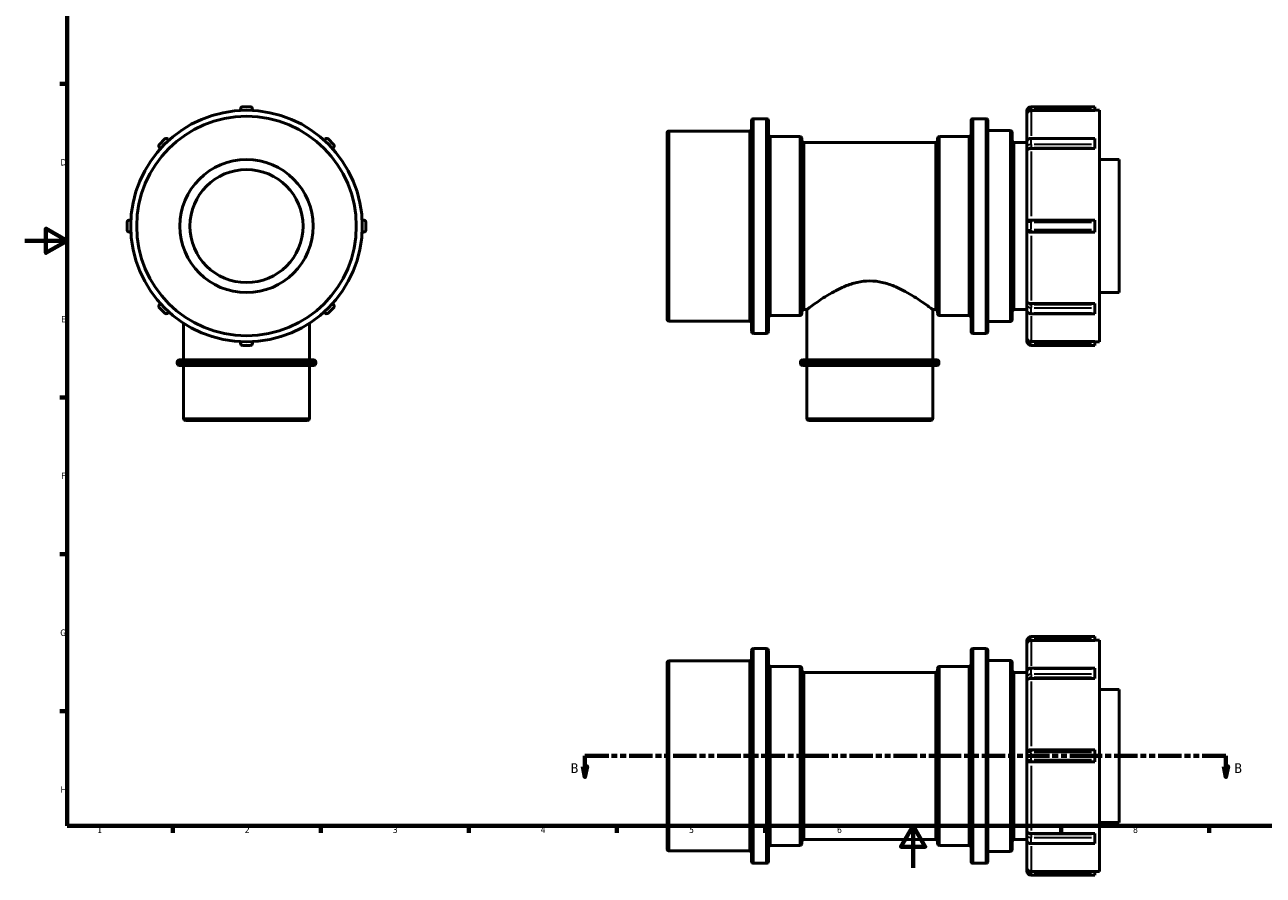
# Model space of a CAD drawing. Header units: millimetres. Extents: x -61 to 925, y -3 to 802.
# Tile 1 of 4: x 0 to 586, y -3 to 399. Entities that reach past the tile are written whole.
import ezdxf

# ---------------------------------------------------------------- set-up
doc = ezdxf.new("R2010")
doc.units = ezdxf.units.MM
doc.linetypes.add('DOUBLE_DASH_CHAIN', pattern=[1.2403, 0.6614, -0.0827, 0.1654, -0.0827, 0.1654, -0.0827])
for name, color, linetype, lineweight in [('Border (ANSI)', 7, 'Continuous', 70), ('Section Line (ANSI)', 7, 'DOUBLE_DASH_CHAIN', 70), ('Visible (ANSI)', 7, 'Continuous', 50), ('Visible Narrow (ANSI)', 7, 'Continuous', 35)]:
    doc.layers.add(name, color=color, linetype=linetype, lineweight=lineweight)
doc.styles.add('Label Text (ANSI)', font='tahoma.ttf')
doc.styles.add('Note Text (ANSI)', font='tahoma.ttf')

# ---------------------------------------------------------------- blocks, each defined once
blk = doc.blocks.new('Borders Default Border')
at = {"layer": 'Border (ANSI)'}
for p, q in [((20, 371.25), (16.55, 371.25)), ((20, 222.75), (16.55, 222.75)), ((20, 148.5), (16.55, 148.5)), ((20, 74.25), (16.55, 74.25)), ((70.08, 20), (70.08, 16.55)), ((140.17, 20), (140.17, 16.55)), ((210.25, 20), (210.25, 16.55)), ((280.33, 20), (280.33, 16.55)), ((350.42, 20), (350.42, 16.55)), ((490.58, 20), (490.58, 16.55)), ((560.67, 20), (560.67, 16.55))]:
    blk.add_line(p, q, dxfattribs=at)
at = {"layer": 'Border (ANSI)', "flags": 128}
for points in [[(20, 20), (20, 574), (821, 574), (821, 20), (20, 20)], [(0, 297), (20, 297), (10, 302.77), (10, 291.23), (20, 297)], [(420.5, 0), (420.5, 20), (414.73, 10), (426.27, 10), (420.5, 20)]]:
    blk.add_lwpolyline(points, dxfattribs=at)
at = {"layer": 'Border (ANSI)', "char_height": 3.05, "attachment_point": 7, "style": 'Note Text (ANSI)'}
for s, insert in [('D', (16.96, 332.6)), ('E', (17.21, 258.35)), ('F', (17.29, 184.1)), ('G', (16.81, 109.79)), ('H', (16.97, 35.6)), ('1', (34.35, 16.55)), ('2', (104.2, 16.55)), ('3', (174.26, 16.49)), ('4', (244.23, 16.55)), ('5', (314.48, 16.49)), ('6', (384.49, 16.49)), ('7', (454.6, 16.55)), ('8', (524.63, 16.48))]:
    blk.add_mtext(s, dxfattribs=dict(at, insert=insert))
blk = doc.blocks.new('2dTransSection0')
at = {"layer": 'Section Line (ANSI)', "linetype": 'DOUBLE_DASH_CHAIN', "ltscale": 16.827274}
blk.add_line((265.17, 53.03), (568.63, 53.03), dxfattribs=at)
at = {"layer": 'Section Line (ANSI)', "linetype": 'Continuous'}
for p, q in [((265.17, 53.03), (276.44, 53.03)), ((265.17, 53.03), (265.17, 48.03)), ((557.36, 53.03), (568.63, 53.03)), ((568.63, 53.03), (568.63, 48.03)), ((264.17, 48.03), (265.17, 43.03)), ((266.17, 48.03), (264.17, 48.03)), ((265.17, 48.03), (265.17, 43.03)), ((265.17, 43.03), (266.17, 48.03)), ((567.63, 48.03), (568.63, 43.03)), ((569.63, 48.03), (567.63, 48.03)), ((568.63, 48.03), (568.63, 43.03)), ((568.63, 43.03), (569.63, 48.03))]:
    blk.add_line(p, q, dxfattribs=at)
at = {"layer": 'Section Line (ANSI)', "linetype": 'Continuous', "flags": 128}
for points in [[(264.17, 48.03), (265.17, 43.03), (266.17, 48.03), (264.17, 48.03)], [(567.63, 48.03), (568.63, 43.03), (569.63, 48.03), (567.63, 48.03)]]:
    blk.add_lwpolyline(points, dxfattribs=at)
at = {"layer": 'Section Line (ANSI)'}
for points in [[(264.17, 48.03), (265.17, 43.03), (266.17, 48.03), (264.17, 48.03)], [(567.63, 48.03), (568.63, 43.03), (569.63, 48.03), (567.63, 48.03)]]:
    blk.add_solid(points, dxfattribs=at)
at = {"layer": 'Section Line (ANSI)', "char_height": 4.57, "attachment_point": 7, "style": 'Label Text (ANSI)'}
for insert in [(258.42, 44.96), (572.59, 44.96)]:
    blk.add_mtext('B', dxfattribs=dict(at, insert=insert))

msp = doc.modelspace()

# ---------------------------------------------------------------- linework, layer by layer
at = {"layer": 'Visible (ANSI)'}
for p, q in [((102.134, 358.66), (102.134, 359.427)), ((103.134, 360.427), (106.784, 360.427)), ((107.784, 359.427), (107.784, 358.66)), ((474.331, 358.427), (474.331, 356.701)), ((506.531, 360.427), (476.331, 360.427)), ((506.531, 358.66), (476.331, 358.66)), ((506.531, 360.427), (506.531, 359.427)), ((506.531, 358.66), (506.531, 359.427)), ((506.531, 358.732), (508.831, 358.732)), ((508.831, 249.122), (508.831, 358.732)), ((344.031, 254.077), (344.031, 353.777)), ((345.031, 354.777), (351.031, 354.777)), ((352.031, 353.777), (352.031, 254.077)), ((447.931, 254.077), (447.931, 353.777)), ((448.931, 354.777), (454.931, 354.777)), ((455.931, 353.777), (455.931, 254.077)), ((474.331, 343.755), (474.331, 356.701)), ((304.031, 259.927), (304.031, 347.927)), ((305.031, 348.927), (343.031, 348.927)), ((353.031, 346.302), (366.881, 346.302)), ((433.081, 346.302), (446.931, 346.302)), ((455.931, 349.127), (466.431, 349.127)), ((467.431, 348.127), (467.431, 259.727)), ((63.717, 342.588), (66.297, 345.169)), ((64.259, 340.631), (63.717, 341.174)), ((67.712, 345.169), (68.255, 344.626)), ((141.662, 344.626), (142.205, 345.169)), ((143.62, 345.169), (146.201, 342.588)), ((146.201, 341.174), (145.658, 340.631)), ((367.881, 345.302), (367.881, 262.552)), ((368.881, 343.477), (431.081, 343.477)), ((432.081, 262.552), (432.081, 345.302)), ((468.431, 343.477), (474.331, 343.477)), ((474.331, 343.755), (474.331, 341.174)), ((474.331, 341.174), (474.331, 339.953)), ((476.331, 345.462), (506.531, 345.462)), ((506.531, 340.631), (476.331, 340.631)), ((506.531, 345.462), (506.531, 345.169)), ((506.531, 342.588), (506.531, 345.169)), ((506.531, 342.588), (506.531, 341.174)), ((506.531, 340.631), (506.531, 341.174)), ((474.331, 305.752), (474.331, 339.953)), ((508.831, 335.427), (518.031, 335.427)), ((518.031, 272.427), (518.031, 335.427)), ((48.459, 302.102), (48.459, 305.752)), ((49.459, 306.752), (50.226, 306.752)), ((159.691, 306.752), (160.459, 306.752)), ((161.459, 305.752), (161.459, 302.102)), ((474.331, 305.752), (474.331, 302.102)), ((475.331, 306.752), (476.331, 306.752)), ((506.531, 306.752), (476.331, 306.752)), ((506.531, 306.752), (506.531, 305.752)), ((506.531, 302.102), (506.531, 305.752)), ((50.226, 301.102), (49.459, 301.102)), ((160.459, 301.102), (159.691, 301.102)), ((474.331, 267.901), (474.331, 302.102)), ((476.331, 301.102), (475.331, 301.102)), ((476.331, 301.102), (506.531, 301.102)), ((506.531, 302.102), (506.531, 301.102)), ((508.831, 272.427), (518.031, 272.427)), ((63.717, 266.681), (64.259, 267.223)), ((66.297, 262.685), (63.717, 265.266)), ((146.201, 265.266), (143.62, 262.685)), ((145.658, 267.223), (146.201, 266.681)), ((368.881, 264.377), (370.174, 264.377)), ((370.174, 240.527), (370.174, 264.377)), ((429.788, 240.527), (429.788, 264.377)), ((429.788, 264.377), (431.081, 264.377)), ((468.431, 264.377), (474.331, 264.377)), ((474.331, 267.901), (474.331, 266.681)), ((474.331, 266.681), (474.331, 264.1)), ((474.331, 251.154), (474.331, 264.1)), ((476.331, 267.223), (506.531, 267.223)), ((506.531, 266.681), (506.531, 267.223)), ((506.531, 266.681), (506.531, 265.266)), ((506.531, 262.685), (506.531, 265.266)), ((68.255, 263.228), (67.712, 262.685)), ((142.205, 262.685), (141.662, 263.228)), ((305.031, 258.927), (343.031, 258.927)), ((353.031, 261.552), (366.881, 261.552)), ((433.081, 261.552), (446.931, 261.552)), ((455.931, 258.727), (466.431, 258.727)), ((476.331, 262.392), (506.531, 262.392)), ((506.531, 262.685), (506.531, 262.392)), ((75.152, 240.527), (75.152, 257.937)), ((134.766, 240.527), (134.766, 257.937)), ((345.031, 253.077), (351.031, 253.077)), ((448.931, 253.077), (454.931, 253.077)), ((102.134, 248.427), (102.134, 249.195)), ((106.784, 247.427), (103.134, 247.427)), ((107.784, 249.195), (107.784, 248.427)), ((474.331, 251.154), (474.331, 249.427)), ((476.331, 249.195), (506.531, 249.195)), ((476.331, 247.427), (506.531, 247.427)), ((506.531, 248.427), (506.531, 249.195)), ((506.531, 249.122), (508.831, 249.122)), ((506.531, 248.427), (506.531, 247.427)), ((73.171, 240.527), (136.746, 240.527)), ((368.194, 240.527), (431.769, 240.527)), ((72.171, 238.927), (72.171, 239.527)), ((136.746, 237.927), (73.171, 237.927)), ((75.152, 212.927), (75.152, 237.927)), ((134.766, 212.927), (134.766, 237.927)), ((137.746, 238.927), (137.746, 239.527)), ((367.194, 238.927), (367.194, 239.527)), ((431.769, 237.927), (368.194, 237.927)), ((370.174, 212.927), (370.174, 237.927)), ((429.788, 212.927), (429.788, 237.927)), ((432.769, 238.927), (432.769, 239.527)), ((133.766, 211.927), (76.152, 211.927)), ((428.788, 211.927), (371.174, 211.927)), ((474.331, 107.529), (474.331, 105.802)), ((474.331, 92.857), (474.331, 105.802)), ((506.531, 109.529), (476.331, 109.529)), ((506.531, 107.761), (476.331, 107.761)), ((506.531, 109.529), (506.531, 108.529)), ((506.531, 107.761), (506.531, 108.529)), ((506.531, 107.834), (508.831, 107.834)), ((508.831, -1.776), (508.831, 107.834)), ((344.031, 3.179), (344.031, 102.879)), ((345.031, 103.879), (351.031, 103.879)), ((352.031, 102.879), (352.031, 3.179)), ((447.931, 3.179), (447.931, 102.879)), ((448.931, 103.879), (454.931, 103.879)), ((455.931, 102.879), (455.931, 3.179)), ((304.031, 9.029), (304.031, 97.029)), ((305.031, 98.029), (343.031, 98.029)), ((353.031, 95.404), (366.881, 95.404)), ((367.881, 94.404), (367.881, 11.654)), ((432.081, 11.654), (432.081, 94.404)), ((433.081, 95.404), (446.931, 95.404)), ((455.931, 98.229), (466.431, 98.229)), ((467.431, 97.229), (467.431, 8.829)), ((476.331, 94.564), (506.531, 94.564)), ((506.531, 94.564), (506.531, 94.271)), ((506.531, 91.69), (506.531, 94.271)), ((368.881, 92.579), (431.081, 92.579)), ((468.431, 92.579), (474.331, 92.579)), ((474.331, 92.857), (474.331, 90.276)), ((474.331, 90.276), (474.331, 89.055)), ((474.331, 54.854), (474.331, 89.055)), ((506.531, 89.733), (476.331, 89.733)), ((506.531, 91.69), (506.531, 90.276)), ((506.531, 89.733), (506.531, 90.276)), ((508.831, 84.529), (518.031, 84.529)), ((518.031, 21.529), (518.031, 84.529)), ((474.331, 54.854), (474.331, 51.204)), ((475.331, 55.854), (476.331, 55.854)), ((506.531, 55.854), (476.331, 55.854)), ((506.531, 55.854), (506.531, 54.854)), ((506.531, 51.204), (506.531, 54.854)), ((474.331, 17.003), (474.331, 51.204)), ((476.331, 50.204), (475.331, 50.204)), ((476.331, 50.204), (506.531, 50.204)), ((506.531, 51.204), (506.531, 50.204)), ((508.831, 21.529), (518.031, 21.529)), ((368.881, 13.479), (431.081, 13.479)), ((468.431, 13.479), (474.331, 13.479)), ((474.331, 17.003), (474.331, 15.782)), ((474.331, 15.782), (474.331, 13.201)), ((474.331, 0.255), (474.331, 13.201)), ((476.331, 16.325), (506.531, 16.325)), ((506.531, 15.782), (506.531, 16.325)), ((506.531, 15.782), (506.531, 14.368)), ((506.531, 11.787), (506.531, 14.368)), ((506.531, 11.787), (506.531, 11.494)), ((305.031, 8.029), (343.031, 8.029)), ((353.031, 10.654), (366.881, 10.654)), ((433.081, 10.654), (446.931, 10.654)), ((455.931, 7.829), (466.431, 7.829)), ((476.331, 11.494), (506.531, 11.494)), ((345.031, 2.179), (351.031, 2.179)), ((448.931, 2.179), (454.931, 2.179)), ((474.331, 0.255), (474.331, -1.471)), ((476.331, -1.703), (506.531, -1.703)), ((476.331, -3.471), (506.531, -3.471)), ((506.531, -2.471), (506.531, -1.703)), ((506.531, -1.776), (508.831, -1.776)), ((506.531, -2.471), (506.531, -3.471))]:
    msp.add_line(p, q, dxfattribs=at)
for radius in [54.805, 51.98, 31.5, 26.775]:
    msp.add_circle((104.959, 303.927), radius, dxfattribs=at)
for centre, radius, start, end in [((103.134, 359.427), 1, 90, 180), ((106.784, 359.427), 1, 0, 90), ((476.331, 358.427), 2, 90, 180), ((345.031, 353.777), 1, 90, 180), ((351.031, 353.777), 1, 0, 90), ((448.931, 353.777), 1, 90, 180), ((454.931, 353.777), 1, 0, 90), ((305.031, 347.927), 1, 90, 180), ((343.031, 349.927), 1, 270, 0), ((353.031, 347.302), 1, 180, 270), ((366.881, 345.302), 1, 0, 90), ((433.081, 345.302), 1, 90, 180), ((446.931, 347.302), 1, 270, 0), ((466.431, 348.127), 1, 0, 90), ((64.424, 341.881), 1, 135, 225), ((67.005, 344.462), 1, 45, 135), ((142.912, 344.462), 1, 45, 135), ((145.493, 341.881), 1, 315, 45), ((368.881, 344.477), 1, 180, 270), ((431.081, 344.477), 1, 270, 0), ((468.431, 344.477), 1, 180, 270), ((49.459, 305.752), 1, 90, 180), ((160.459, 305.752), 1, 0, 90), ((475.331, 305.752), 1, 90, 180), ((49.459, 302.102), 1, 180, 270), ((160.459, 302.102), 1, 270, 0), ((475.331, 302.102), 1, 180, 270), ((64.424, 265.973), 1, 135, 225), ((145.493, 265.973), 1, 315, 45), ((368.881, 263.377), 1, 90, 180), ((431.081, 263.377), 1, 0, 90), ((468.431, 263.377), 1, 90, 180), ((67.005, 263.392), 1, 225, 315), ((142.912, 263.392), 1, 225, 315), ((305.031, 259.927), 1, 180, 270), ((343.031, 257.927), 1, 0, 90), ((353.031, 260.552), 1, 90, 180), ((366.881, 262.552), 1, 270, 0), ((433.081, 262.552), 1, 180, 270), ((446.931, 260.552), 1, 0, 90), ((466.431, 259.727), 1, 270, 0), ((345.031, 254.077), 1, 180, 270), ((351.031, 254.077), 1, 270, 0), ((448.931, 254.077), 1, 180, 270), ((454.931, 254.077), 1, 270, 0), ((103.134, 248.427), 1, 180, 270), ((106.784, 248.427), 1, 270, 0), ((476.331, 249.427), 2, 180, 270), ((73.171, 239.527), 1, 90, 180), ((136.746, 239.527), 1, 0, 90), ((368.194, 239.527), 1, 90, 180), ((431.769, 239.527), 1, 0, 90), ((73.171, 238.927), 1, 180, 270), ((136.746, 238.927), 1, 270, 0), ((368.194, 238.927), 1, 180, 270), ((431.769, 238.927), 1, 270, 0), ((76.152, 212.927), 1, 180, 270), ((133.766, 212.927), 1, 270, 0), ((371.174, 212.927), 1, 180, 270), ((428.788, 212.927), 1, 270, 0), ((476.331, 107.529), 2, 90, 180), ((345.031, 102.879), 1, 90, 180), ((351.031, 102.879), 1, 0, 90), ((448.931, 102.879), 1, 90, 180), ((454.931, 102.879), 1, 0, 90), ((305.031, 97.029), 1, 90, 180), ((343.031, 99.029), 1, 270, 0), ((353.031, 96.404), 1, 180, 270), ((366.881, 94.404), 1, 0, 90), ((433.081, 94.404), 1, 90, 180), ((446.931, 96.404), 1, 270, 0), ((466.431, 97.229), 1, 0, 90), ((368.881, 93.579), 1, 180, 270), ((431.081, 93.579), 1, 270, 0), ((468.431, 93.579), 1, 180, 270), ((475.331, 54.854), 1, 90, 180), ((475.331, 51.204), 1, 180, 270), ((368.881, 12.479), 1, 90, 180), ((431.081, 12.479), 1, 0, 90), ((468.431, 12.479), 1, 90, 180), ((305.031, 9.029), 1, 180, 270), ((343.031, 7.029), 1, 0, 90), ((353.031, 9.654), 1, 90, 180), ((366.881, 11.654), 1, 270, 0), ((433.081, 11.654), 1, 180, 270), ((446.931, 9.654), 1, 0, 90), ((466.431, 8.829), 1, 270, 0), ((345.031, 3.179), 1, 180, 270), ((351.031, 3.179), 1, 270, 0), ((448.931, 3.179), 1, 180, 270), ((454.931, 3.179), 1, 270, 0), ((476.331, -1.471), 2, 180, 270)]:
    msp.add_arc(centre, radius, start, end, dxfattribs=at)
for points, knots in [([(475.331, 358.391), (475.286, 358.365), (475.242, 358.337), (475.133, 358.263), (475.071, 358.216), (474.876, 358.048), (474.752, 357.909), (474.534, 357.579), (474.453, 357.396), (474.355, 357.045), (474.332, 356.876), (474.331, 356.705), (474.331, 356.703), (474.331, 356.701)], [-0.24233522, -0.24233522, -0.24233522, -0.24233522, -0.22426323, -0.22426323, -0.19670284, -0.19670284, -0.13237652, -0.13237652, -0.0625034, -0.0625034, 0, 0, 0.00074959, 0.00074959, 0.00074959, 0.00074959]), ([(476.331, 358.66), (476.084, 358.66), (475.794, 358.602), (475.489, 358.475), (475.409, 358.436), (475.331, 358.391)], [0, 0, 0, 0, 0.074015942, 0.074015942, 0.099054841, 0.099054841, 0.099054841, 0.099054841]), ([(476.331, 345.462), (476.152, 345.462), (475.974, 345.443), (475.623, 345.362), (475.451, 345.301), (475.122, 345.132), (474.965, 345.024), (474.684, 344.751), (474.56, 344.584), (474.398, 344.231), (474.349, 344.051), (474.333, 343.83), (474.331, 343.793), (474.331, 343.755)], [1.5707963, 1.5707963, 1.5707963, 1.5707963, 1.8849556, 1.8849556, 2.1991149, 2.1991149, 2.5132741, 2.5132741, 2.8274334, 2.8274334, 3.0884981, 3.0884981, 3.1415927, 3.1415927, 3.1415927, 3.1415927]), ([(475.331, 340.442), (475.199, 340.388), (475.077, 340.343), (474.834, 340.253), (474.722, 340.211), (474.527, 340.13), (474.452, 340.092), (474.355, 340.021), (474.332, 339.988), (474.331, 339.954), (474.331, 339.954), (474.331, 339.953)], [-0.23267959, -0.23267959, -0.23267959, -0.23267959, -0.1864664, -0.1864664, -0.12922548, -0.12922548, -0.0633309, -0.0633309, 0, 0, 0.00057828, 0.00057828, 0.00057828, 0.00057828]), ([(476.331, 340.631), (476.084, 340.631), (475.794, 340.59), (475.489, 340.501), (475.409, 340.473), (475.331, 340.442)], [0, 0, 0, 0, 0.074015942, 0.074015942, 0.099054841, 0.099054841, 0.099054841, 0.099054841]), ([(399.981, 277.932), (397.977, 277.932), (395.968, 277.693), (392.055, 276.818), (390.151, 276.185), (386.536, 274.708), (384.822, 273.865), (381.654, 272.149), (380.199, 271.277), (377.638, 269.664), (376.431, 268.86), (374.272, 267.375), (373.32, 266.695), (371.769, 265.569), (371.168, 265.122), (370.371, 264.526), (370.174, 264.377), (370.174, 264.377)], [0, 0, 0, 0, 0.6011365, 0.6011365, 1.2022731, 1.2022731, 1.8034096, 1.8034096, 2.4045461, 2.4045461, 2.9926752, 2.9926752, 3.5808042, 3.5808042, 4.1689332, 4.1689332, 4.7570622, 4.7570622, 4.7570622, 4.7570622]), ([(429.788, 264.377), (429.788, 264.377), (429.592, 264.526), (428.794, 265.122), (428.194, 265.569), (426.642, 266.695), (425.691, 267.375), (423.531, 268.86), (422.324, 269.664), (419.764, 271.277), (418.309, 272.149), (415.14, 273.865), (413.426, 274.708), (409.812, 276.185), (407.908, 276.818), (403.995, 277.693), (401.985, 277.932), (399.981, 277.932)], [14.2711865, 14.2711865, 14.2711865, 14.2711865, 14.8593155, 14.8593155, 15.4474446, 15.4474446, 16.0355736, 16.0355736, 16.6237026, 16.6237026, 17.2248391, 17.2248391, 17.8259756, 17.8259756, 18.4271122, 18.4271122, 19.0282487, 19.0282487, 19.0282487, 19.0282487]), ([(474.331, 267.901), (474.331, 267.901), (474.331, 267.901), (474.332, 267.867), (474.355, 267.834), (474.452, 267.763), (474.527, 267.725), (474.722, 267.644), (474.834, 267.602), (475.077, 267.512), (475.199, 267.467), (475.331, 267.413)], [-0.23053336, -0.23053336, -0.23053336, -0.23053336, -0.22996183, -0.22996183, -0.16737066, -0.16737066, -0.10224575, -0.10224575, -0.04567341, -0.04567341, 0, 0, 0, 0]), ([(474.331, 264.1), (474.331, 263.931), (474.36, 263.763), (474.47, 263.443), (474.553, 263.294), (474.764, 263.015), (474.896, 262.89), (475.193, 262.679), (475.359, 262.594), (475.7, 262.47), (475.876, 262.429), (476.146, 262.398), (476.239, 262.392), (476.331, 262.392)], [3.1415927, 3.1415927, 3.1415927, 3.1415927, 3.3801066, 3.3801066, 3.6318661, 3.6318661, 3.9215509, 3.9215509, 4.2357101, 4.2357101, 4.5498694, 4.5498694, 4.712389, 4.712389, 4.712389, 4.712389]), ([(475.331, 267.413), (475.409, 267.381), (475.489, 267.354), (475.794, 267.264), (476.084, 267.223), (476.331, 267.223)], [-0.099054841, -0.099054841, -0.099054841, -0.099054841, -0.074015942, -0.074015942, 0, 0, 0, 0]), ([(474.331, 251.154), (474.331, 251.152), (474.331, 251.15), (474.331, 251.143), (474.331, 251.137), (474.331, 251.12), (474.332, 251.107), (474.337, 250.932), (474.363, 250.768), (474.463, 250.435), (474.541, 250.265), (474.752, 249.945), (474.876, 249.807), (475.071, 249.639), (475.133, 249.591), (475.242, 249.517), (475.286, 249.49), (475.331, 249.464)], [-0.21092042, -0.21092042, -0.21092042, -0.21092042, -0.21026987, -0.21026987, -0.20860093, -0.20860093, -0.20456391, -0.20456391, -0.15211508, -0.15211508, -0.09537887, -0.09537887, -0.03958182, -0.03958182, -0.01567576, -0.01567576, 0, 0, 0, 0]), ([(475.331, 249.464), (475.409, 249.418), (475.489, 249.379), (475.794, 249.253), (476.084, 249.195), (476.331, 249.195)], [-0.099054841, -0.099054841, -0.099054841, -0.099054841, -0.074015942, -0.074015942, 0, 0, 0, 0]), ([(475.331, 107.493), (475.286, 107.466), (475.242, 107.439), (475.133, 107.365), (475.071, 107.317), (474.876, 107.149), (474.752, 107.011), (474.534, 106.68), (474.453, 106.497), (474.355, 106.146), (474.332, 105.977), (474.331, 105.806), (474.331, 105.804), (474.331, 105.802)], [-0.24233522, -0.24233522, -0.24233522, -0.24233522, -0.22426323, -0.22426323, -0.19670284, -0.19670284, -0.13237652, -0.13237652, -0.0625034, -0.0625034, 0, 0, 0.00074959, 0.00074959, 0.00074959, 0.00074959]), ([(476.331, 107.761), (476.084, 107.761), (475.794, 107.703), (475.489, 107.577), (475.409, 107.538), (475.331, 107.493)], [0, 0, 0, 0, 0.074015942, 0.074015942, 0.099054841, 0.099054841, 0.099054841, 0.099054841]), ([(476.331, 94.564), (476.152, 94.564), (475.974, 94.544), (475.623, 94.463), (475.451, 94.403), (475.122, 94.234), (474.965, 94.126), (474.684, 93.852), (474.56, 93.686), (474.398, 93.332), (474.349, 93.153), (474.333, 92.932), (474.331, 92.894), (474.331, 92.857)], [1.5707963, 1.5707963, 1.5707963, 1.5707963, 1.8849556, 1.8849556, 2.1991149, 2.1991149, 2.5132741, 2.5132741, 2.8274334, 2.8274334, 3.0884981, 3.0884981, 3.1415927, 3.1415927, 3.1415927, 3.1415927]), ([(475.331, 89.543), (475.199, 89.489), (475.077, 89.444), (474.834, 89.354), (474.722, 89.312), (474.527, 89.232), (474.452, 89.193), (474.355, 89.122), (474.332, 89.089), (474.331, 89.055), (474.331, 89.055), (474.331, 89.055)], [-0.23267959, -0.23267959, -0.23267959, -0.23267959, -0.1864664, -0.1864664, -0.12922548, -0.12922548, -0.0633309, -0.0633309, 0, 0, 0.00057828, 0.00057828, 0.00057828, 0.00057828]), ([(476.331, 89.733), (476.084, 89.733), (475.794, 89.692), (475.489, 89.602), (475.409, 89.575), (475.331, 89.543)], [0, 0, 0, 0, 0.074015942, 0.074015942, 0.099054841, 0.099054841, 0.099054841, 0.099054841]), ([(474.331, 17.003), (474.331, 17.002), (474.331, 17.002), (474.332, 16.969), (474.355, 16.935), (474.452, 16.864), (474.527, 16.826), (474.722, 16.745), (474.834, 16.703), (475.077, 16.614), (475.199, 16.568), (475.331, 16.515)], [-0.23053336, -0.23053336, -0.23053336, -0.23053336, -0.22996183, -0.22996183, -0.16737066, -0.16737066, -0.10224575, -0.10224575, -0.04567341, -0.04567341, 0, 0, 0, 0]), ([(474.331, 13.201), (474.331, 13.032), (474.36, 12.864), (474.47, 12.545), (474.553, 12.395), (474.764, 12.116), (474.896, 11.992), (475.193, 11.78), (475.359, 11.696), (475.7, 11.571), (475.876, 11.53), (476.146, 11.499), (476.239, 11.494), (476.331, 11.494)], [3.1415927, 3.1415927, 3.1415927, 3.1415927, 3.3801066, 3.3801066, 3.6318661, 3.6318661, 3.9215509, 3.9215509, 4.2357101, 4.2357101, 4.5498694, 4.5498694, 4.712389, 4.712389, 4.712389, 4.712389]), ([(475.331, 16.515), (475.409, 16.483), (475.489, 16.455), (475.794, 16.366), (476.084, 16.325), (476.331, 16.325)], [-0.099054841, -0.099054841, -0.099054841, -0.099054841, -0.074015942, -0.074015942, 0, 0, 0, 0]), ([(474.331, 0.255), (474.331, 0.253), (474.331, 0.251), (474.331, 0.244), (474.331, 0.239), (474.331, 0.221), (474.332, 0.209), (474.337, 0.033), (474.363, -0.13), (474.463, -0.463), (474.541, -0.634), (474.752, -0.953), (474.876, -1.091), (475.071, -1.259), (475.133, -1.307), (475.242, -1.381), (475.286, -1.409), (475.331, -1.435)], [-0.21092042, -0.21092042, -0.21092042, -0.21092042, -0.21026987, -0.21026987, -0.20860093, -0.20860093, -0.20456391, -0.20456391, -0.15211508, -0.15211508, -0.09537887, -0.09537887, -0.03958182, -0.03958182, -0.01567576, -0.01567576, 0, 0, 0, 0]), ([(475.331, -1.435), (475.409, -1.48), (475.489, -1.519), (475.794, -1.646), (476.084, -1.703), (476.331, -1.703)], [-0.099054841, -0.099054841, -0.099054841, -0.099054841, -0.074015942, -0.074015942, 0, 0, 0, 0])]:
    msp.add_open_spline(points, degree=3, knots=knots, dxfattribs=at)
at = {"layer": 'Visible Narrow (ANSI)'}
for p, q in [((474.334, 358.427), (475.253, 358.427)), ((475.331, 358.393), (475.331, 358.426)), ((476.331, 360.424), (476.331, 359.506)), ((476.331, 358.537), (476.331, 346.618)), ((477.841, 359.427), (505.021, 359.427)), ((345.031, 354.151), (345.031, 253.703)), ((351.031, 253.703), (351.031, 354.151)), ((448.931, 354.151), (448.931, 253.703)), ((454.931, 253.703), (454.931, 354.151)), ((305.031, 348.373), (305.031, 259.481)), ((343.031, 259.481), (343.031, 348.373)), ((466.431, 259.284), (466.431, 348.571)), ((353.031, 345.781), (353.031, 262.074)), ((366.881, 262.074), (366.881, 345.781)), ((368.881, 342.99), (368.881, 264.864)), ((431.081, 264.864), (431.081, 342.99)), ((433.081, 345.781), (433.081, 262.074)), ((446.931, 262.074), (446.931, 345.781)), ((468.431, 342.99), (468.431, 264.864)), ((475.331, 340.443), (475.331, 340.466)), ((476.331, 345.461), (476.331, 345.197)), ((476.331, 342.717), (476.331, 345.04)), ((476.331, 342.531), (476.331, 341.232)), ((477.841, 345.169), (505.021, 345.169)), ((505.021, 342.588), (477.841, 342.588)), ((477.841, 341.174), (505.021, 341.174)), ((476.331, 339.222), (476.331, 308.617)), ((476.174, 305.752), (474.337, 305.752)), ((476.331, 306.749), (476.331, 305.831)), ((476.331, 302.285), (476.331, 305.57)), ((477.841, 305.752), (505.021, 305.752)), ((474.337, 302.102), (476.174, 302.102)), ((476.331, 302.024), (476.331, 301.105)), ((476.331, 299.237), (476.331, 268.633)), ((505.021, 302.102), (477.841, 302.102)), ((475.331, 267.389), (475.331, 267.412)), ((476.331, 266.623), (476.331, 265.324)), ((476.331, 262.814), (476.331, 265.137)), ((505.021, 266.681), (477.841, 266.681)), ((477.841, 265.266), (505.021, 265.266)), ((476.331, 262.658), (476.331, 262.393)), ((476.331, 261.237), (476.331, 249.318)), ((505.021, 262.685), (477.841, 262.685)), ((475.253, 249.427), (474.334, 249.427)), ((475.331, 249.429), (475.331, 249.462)), ((476.331, 248.349), (476.331, 247.43)), ((505.021, 248.427), (477.841, 248.427)), ((137.343, 239.527), (72.575, 239.527)), ((72.575, 238.927), (137.343, 238.927)), ((432.365, 239.527), (367.597, 239.527)), ((367.597, 238.927), (432.365, 238.927)), ((75.519, 212.927), (134.399, 212.927)), ((370.541, 212.927), (429.421, 212.927)), ((474.334, 107.529), (475.253, 107.529)), ((475.331, 107.494), (475.331, 107.527)), ((476.331, 109.526), (476.331, 108.607)), ((476.331, 107.638), (476.331, 95.719)), ((477.841, 108.529), (505.021, 108.529)), ((345.031, 103.253), (345.031, 2.805)), ((351.031, 2.805), (351.031, 103.253)), ((448.931, 103.253), (448.931, 2.805)), ((454.931, 2.805), (454.931, 103.253)), ((305.031, 97.475), (305.031, 8.583)), ((343.031, 8.583), (343.031, 97.475)), ((353.031, 94.882), (353.031, 11.175)), ((366.881, 11.175), (366.881, 94.882)), ((433.081, 94.882), (433.081, 11.175)), ((446.931, 11.175), (446.931, 94.882)), ((466.431, 8.385), (466.431, 97.672)), ((476.331, 94.563), (476.331, 94.298)), ((476.331, 91.819), (476.331, 94.142)), ((477.841, 94.271), (505.021, 94.271)), ((368.881, 92.092), (368.881, 13.966)), ((431.081, 13.966), (431.081, 92.092)), ((468.431, 92.092), (468.431, 13.966)), ((475.331, 89.544), (475.331, 89.567)), ((476.331, 91.632), (476.331, 90.333)), ((476.331, 88.323), (476.331, 57.719)), ((505.021, 91.69), (477.841, 91.69)), ((477.841, 90.276), (505.021, 90.276)), ((476.174, 54.854), (474.337, 54.854)), ((476.331, 55.851), (476.331, 54.932)), ((476.331, 51.386), (476.331, 54.671)), ((477.841, 54.854), (505.021, 54.854)), ((474.337, 51.204), (476.174, 51.204)), ((476.331, 51.125), (476.331, 50.207)), ((476.331, 48.339), (476.331, 17.734)), ((505.021, 51.204), (477.841, 51.204)), ((475.331, 16.49), (475.331, 16.513)), ((476.331, 15.724), (476.331, 14.425)), ((476.331, 11.916), (476.331, 14.239)), ((476.331, 11.76), (476.331, 11.495)), ((505.021, 15.782), (477.841, 15.782)), ((477.841, 14.368), (505.021, 14.368)), ((505.021, 11.787), (477.841, 11.787)), ((476.331, 10.338), (476.331, -1.581)), ((475.253, -1.471), (474.334, -1.471)), ((475.331, -1.469), (475.331, -1.437)), ((476.331, -2.55), (476.331, -3.468)), ((505.021, -2.471), (477.841, -2.471))]:
    msp.add_line(p, q, dxfattribs=at)
for centre, start, end in [((476.331, 358.427), 94.5, 175.5), ((476.331, 249.427), 184.5, 265.5), ((476.331, 107.529), 94.5, 175.5), ((476.331, -1.471), 184.5, 265.5)]:
    msp.add_arc(centre, 1, start, end, dxfattribs=at)
for centre, major_axis, start_param, end_param in [((475.331, 341.174), (-1, 0), 0.0785398, 1.4922565), ((476.331, 343.755), (-2, 0), 4.7909288, 6.2046455), ((476.331, 341.174), (-2, 0), 4.7909288, 6.2046455), ((476.331, 340.467), (-1, 0), 4.7909288, 6.2046455), ((475.331, 266.681), (-1, 0), 4.7909288, 6.2046455), ((476.331, 266.681), (-2, 0), 0.0785398, 1.4922565), ((476.331, 264.1), (-2, 0), 0.0785398, 1.4922565), ((476.331, 267.388), (-1, 0), 0.0785398, 1.4922565), ((476.331, 92.857), (-2, 0), 4.7909288, 6.2046455), ((475.331, 90.276), (-1, 0), 0.0785398, 1.4922565), ((476.331, 90.276), (-2, 0), 4.7909288, 6.2046455), ((476.331, 89.569), (-1, 0), 4.7909288, 6.2046455), ((475.331, 15.782), (-1, 0), 4.7909288, 6.2046455), ((476.331, 15.782), (-2, 0), 0.0785398, 1.4922565), ((476.331, 13.201), (-2, 0), 0.0785398, 1.4922565), ((476.331, 16.489), (-1, 0), 0.0785398, 1.4922565)]:
    msp.add_ellipse(centre, major_axis=major_axis, ratio=0.7071068, start_param=start_param, end_param=end_param, dxfattribs=at)

# ---------------------------------------------------------------- block references
msp.add_blockref('Borders Default Border', (0, 0))
at = {"layer": 'Section Line (ANSI)'}
msp.add_blockref('2dTransSection0', (0, 0), dxfattribs=at)

doc.saveas('drawing.dxf')
